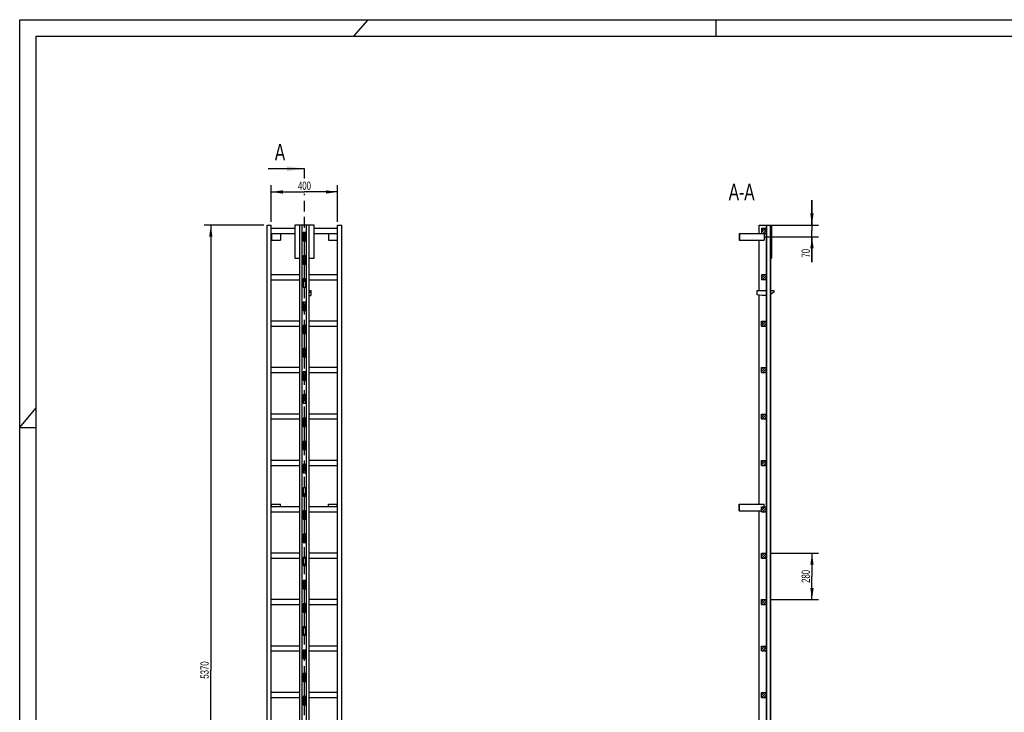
# Model space of a CAD drawing. Header units: millimetres. Extents: x 0 to 11880, y 0 to 8400.
# Tile 2 of 4: x 0 to 5940, y 4221 to 8400. Entities that reach past the tile are written whole.
import ezdxf

# ---------------------------------------------------------------- set-up
doc = ezdxf.new("R2010")
doc.units = ezdxf.units.MM
doc.header["$LTSCALE"] = 653.4
doc.linetypes.add('PHANTOM', pattern=[0.8, 0.45, -0.05, 0.1, -0.05, 0.1, -0.05])
doc.layers.get('0').update_dxf_attribs({"linetype": 'CONTINUOUS'})
for name, color, linetype in [('050_DIMENSIONING', 7, 'CONTINUOUS'), ('053_NOTES', 7, 'CONTINUOUS'), ('HATCHING_BL0', 7, 'CONTINUOUS')]:
    doc.layers.add(name, color=color, linetype=linetype)
doc.styles.get("Standard").update_dxf_attribs({"font": 'txt', "width": 0.7})
doc.dimstyles.new('DIMSTYLE_1', dxfattribs={"dimtxt": 50, "dimasz": 70, "dimexe": 2, "dimexo": 1, "dimtad": 1, "dimdec": 1, "dimtxsty": 'Standard', "dimblk": '_FILLED', "dimblk1": '_FILLED', "dimblk2": '_FILLED', "dimcen": 0.09, "dimazin": 2, "dimtp": 0.5, "dimtm": 0.5, "dimtfac": 1, "dimtdec": 1, "dimtofl": 0, "dimtmove": 0, "dimatfit": 3, "dimldrblk": '_FILLED', "dimfxl": 1, "dimtolj": 1, "dimarcsym": 0})
doc.dimstyles.new('DIMSTYLE_2', dxfattribs={"dimtxt": 50, "dimasz": 70, "dimexe": 2, "dimexo": 1, "dimtad": 1, "dimdec": 1, "dimtxsty": 'Standard', "dimblk": '_FILLED', "dimblk1": '_FILLED', "dimblk2": '_FILLED', "dimcen": 0.09, "dimazin": 2, "dimtp": 0.3, "dimtm": 0.3, "dimtfac": 1, "dimtdec": 1, "dimtofl": 0, "dimtmove": 0, "dimatfit": 3, "dimldrblk": '_FILLED', "dimfxl": 1, "dimtolj": 1, "dimarcsym": 0})
doc.dimstyles.new('DIMSTYLE_3', dxfattribs={"dimtxt": 50, "dimasz": 70, "dimexe": 2, "dimexo": 1, "dimtad": 1, "dimtxsty": 'Standard', "dimblk": '_FILLED', "dimblk1": '_FILLED', "dimblk2": '_FILLED', "dimcen": 0.09, "dimazin": 2, "dimtp": 0.5, "dimtm": 0.5, "dimtfac": 1, "dimtofl": 0, "dimtmove": 0, "dimatfit": 3, "dimldrblk": '_FILLED', "dimfxl": 1, "dimtolj": 1, "dimarcsym": 0})
doc.dimstyles.new('DIMSTYLE_4', dxfattribs={"dimtxt": 50, "dimasz": 70, "dimexe": 2, "dimexo": 1, "dimtad": 1, "dimtxsty": 'Standard', "dimblk": '_FILLED', "dimblk1": '_FILLED', "dimblk2": '_FILLED', "dimcen": 0.09, "dimazin": 2, "dimtp": 2, "dimtm": 2, "dimtfac": 1, "dimtofl": 0, "dimtmove": 0, "dimatfit": 3, "dimldrblk": '_FILLED', "dimfxl": 1, "dimtolj": 1, "dimarcsym": 0})
doc.dimstyles.get("Standard").update_dxf_attribs({"dimtxt": 50, "dimasz": 70, "dimexe": 2, "dimexo": 1, "dimtad": 1, "dimtxsty": 'Standard', "dimblk": '_FILLED', "dimblk1": '_FILLED', "dimblk2": '_FILLED', "dimcen": 0.09, "dimazin": 2, "dimtol": 1, "dimtp": 0.01, "dimtm": 0.01, "dimtfac": 1, "dimtofl": 0, "dimtmove": 0, "dimatfit": 3, "dimldrblk": '_FILLED', "dimfxl": 1, "dimtolj": 1, "dimarcsym": 0})

# ---------------------------------------------------------------- blocks, each defined once
blk = doc.blocks.new('_FILLED')
at = {"color": 0, "linetype": 'ByBlock'}
blk.add_solid([(0, 0), (-1, 0.143), (-1, -0.143)], dxfattribs=at)
blk = doc.blocks.new('*D2')
at = {"layer": '050_DIMENSIONING', "color": 2, "linetype": 'Continuous', "transparency": 16777216}
for p, q in [((1517.9, 7180.5), (1517.9, 7400.5)), ((1917.9, 7180.5), (1917.9, 7400.5)), ((1517.9, 7360.5), (1717.9, 7360.5)), ((1917.9, 7360.5), (1717.9, 7360.5))]:
    blk.add_line(p, q, dxfattribs=at)
at = {"layer": '050_DIMENSIONING', "color": 2, "linetype": 'Continuous', "transparency": 16777216, "xscale": 70, "yscale": 70, "zscale": 70, "rotation": 180}
blk.add_blockref('_FILLED', (1517.9, 7360.5), dxfattribs=at)
at = {"layer": '050_DIMENSIONING', "color": 2, "linetype": 'Continuous', "transparency": 16777216, "xscale": 70, "yscale": 70, "zscale": 70}
blk.add_blockref('_FILLED', (1917.9, 7360.5), dxfattribs=at)
at = {"layer": '050_DIMENSIONING', "color": 2, "linetype": 'Continuous', "transparency": 16777216, "insert": (1717.9, 7423), "char_height": 50, "width": 176.786, "attachment_point": 2, "line_spacing_factor": 0.9}
blk.add_mtext('400', dxfattribs=at)
blk = doc.blocks.new('*D4')
at = {"layer": '050_DIMENSIONING', "color": 2, "linetype": 'Continuous', "transparency": 16777216}
for p, q in [((4779.6, 7160.5), (4779.6, 7310.5)), ((4779.6, 7310.5), (4779.6, 7125.5)), ((4539.1, 7160.5), (4819.6, 7160.5)), ((4496.1, 7090.5), (4819.6, 7090.5)), ((4779.6, 6937.8), (4779.6, 7125.5)), ((4779.6, 7090.5), (4779.6, 6937.8))]:
    blk.add_line(p, q, dxfattribs=at)
at = {"layer": '050_DIMENSIONING', "color": 2, "linetype": 'Continuous', "transparency": 16777216, "xscale": 70, "yscale": 70, "zscale": 70}
for p, rotation in [((4779.6, 7160.5), 270), ((4779.6, 7090.5), 90)]:
    blk.add_blockref('_FILLED', p, dxfattribs=dict(at, rotation=rotation))
at = {"layer": '050_DIMENSIONING', "color": 2, "linetype": 'Continuous', "transparency": 16777216, "insert": (4717.1, 7016.4), "char_height": 50, "width": 117.857, "attachment_point": 3, "rotation": 90, "line_spacing_factor": 0.9}
blk.add_mtext('70', dxfattribs=at)
blk = doc.blocks.new('*D6')
at = {"layer": '050_DIMENSIONING', "color": 2, "linetype": 'Continuous', "transparency": 16777216}
for p, q in [((1472.9, 7160.5), (1112.9, 7160.5)), ((1152.9, 7160.5), (1152.9, 4475.5)), ((1152.9, 1790.5), (1152.9, 4475.5)), ((1472.9, 1790.5), (1112.9, 1790.5))]:
    blk.add_line(p, q, dxfattribs=at)
at = {"layer": '050_DIMENSIONING', "color": 2, "linetype": 'Continuous', "transparency": 16777216, "xscale": 70, "yscale": 70, "zscale": 70}
for p, rotation in [((1152.9, 7160.5), 90), ((1152.9, 1790.5), 270)]:
    blk.add_blockref('_FILLED', p, dxfattribs=dict(at, rotation=rotation))
at = {"layer": '050_DIMENSIONING', "color": 2, "linetype": 'Continuous', "transparency": 16777216, "insert": (1090.4, 4475.5), "char_height": 50, "width": 225, "attachment_point": 2, "rotation": 90, "line_spacing_factor": 0.9}
blk.add_mtext('5370', dxfattribs=at)
blk = doc.blocks.new('*D8')
at = {"layer": '050_DIMENSIONING', "color": 2, "linetype": 'Continuous', "transparency": 16777216}
for p, q in [((4525.6, 5180.5), (4819.6, 5180.5)), ((4779.6, 5180.5), (4779.6, 5040.5)), ((4779.6, 4900.5), (4779.6, 5040.5)), ((4525.6, 4900.5), (4819.6, 4900.5))]:
    blk.add_line(p, q, dxfattribs=at)
at = {"layer": '050_DIMENSIONING', "color": 2, "linetype": 'Continuous', "transparency": 16777216, "xscale": 70, "yscale": 70, "zscale": 70}
for p, rotation in [((4779.6, 5180.5), 90), ((4779.6, 4900.5), 270)]:
    blk.add_blockref('_FILLED', p, dxfattribs=dict(at, rotation=rotation))
at = {"layer": '050_DIMENSIONING', "color": 2, "linetype": 'Continuous', "transparency": 16777216, "insert": (4717.1, 5040.5), "char_height": 50, "width": 176.786, "attachment_point": 2, "rotation": 90, "line_spacing_factor": 0.9}
blk.add_mtext('280', dxfattribs=at)
blk = doc.blocks.new('XSEC_FILLED')
at = {"color": 0, "linetype": 'ByBlock'}
blk.add_solid([(0, 0), (-1, 0.143), (-1, -0.143)], dxfattribs=at)
blk = doc.blocks.new('HATCHING_BL0', base_point=(1608.8, 4545.5))
at = {"layer": 'HATCHING_BL0', "color": 7, "linetype": 'PHANTOM'}
for p, q in [((1717.9, 7441.1), (1717.9, 7500.5)), ((1717.9, 1590.5), (1717.9, 7348.7))]:
    blk.add_line(p, q, dxfattribs=at)
at = {"layer": 'HATCHING_BL0', "color": 7, "linetype": 'Continuous', "char_height": 100, "width": 128.571, "attachment_point": 1, "line_spacing_factor": 0.9}
for insert in [(1539.1, 7650.5), (1582.3, 1540.5)]:
    blk.add_mtext('A', dxfattribs=dict(at, insert=insert))
at = {"layer": 'HATCHING_BL0', "color": 7, "linetype": 'Continuous'}
for points in [[(1717.9, 7500.5), (1499.8, 7500.5)], [(1717.9, 1590.5), (1543.1, 1590.5)]]:
    blk.add_leader(points, dimstyle='Standard', override={"dimasz": 105, "dimtad": 0, "dimldrblk": 'XSEC_FILLED'}, dxfattribs=at)

msp = doc.modelspace()

# ---------------------------------------------------------------- hatches: boundary and pattern name
at = {"linetype": 'Continuous'}
h = msp.add_hatch(dxfattribs=at)
h.set_pattern_fill('A', color=2, scale=9.722718, angle=45, style=0, pattern_type=0)
h.set_pattern_definition([(45, (0, 0), (-6.875, 6.875), [])])
edge = h.paths.add_edge_path()
edge.add_line((4505.558, 1790.522), (4475.558, 1790.522))
edge.add_line((4475.558, 1790.522), (4475.558, 1820.522))
edge.add_line((4475.558, 1820.522), (4505.558, 1820.522))
edge.add_line((4505.558, 1790.522), (4505.558, 1820.522))
edge = h.paths.add_edge_path()
edge.add_line((4475.558, 2070.522), (4475.558, 2100.522))
edge.add_line((4475.558, 2100.522), (4505.558, 2100.522))
edge.add_line((4505.558, 2070.522), (4505.558, 2100.522))
edge.add_line((4475.558, 2070.522), (4505.558, 2070.522))
edge = h.paths.add_edge_path()
edge.add_line((4475.558, 2350.522), (4475.558, 2380.522))
edge.add_line((4475.558, 2380.522), (4505.558, 2380.522))
edge.add_line((4505.558, 2350.522), (4505.558, 2380.522))
edge.add_line((4475.558, 2350.522), (4505.558, 2350.522))
edge = h.paths.add_edge_path()
edge.add_line((4475.558, 2630.522), (4475.558, 2660.522))
edge.add_line((4475.558, 2660.522), (4505.558, 2660.522))
edge.add_line((4505.558, 2630.522), (4505.558, 2660.522))
edge.add_line((4475.558, 2630.522), (4505.558, 2630.522))
edge = h.paths.add_edge_path()
edge.add_line((4475.558, 2910.522), (4475.558, 2940.522))
edge.add_line((4475.558, 2940.522), (4505.558, 2940.522))
edge.add_line((4505.558, 2910.522), (4505.558, 2940.522))
edge.add_line((4475.558, 2910.522), (4505.558, 2910.522))
edge = h.paths.add_edge_path()
edge.add_line((4475.558, 3190.522), (4475.558, 3220.522))
edge.add_line((4475.558, 3220.522), (4505.558, 3220.522))
edge.add_line((4505.558, 3190.522), (4505.558, 3220.522))
edge.add_line((4475.558, 3190.522), (4505.558, 3190.522))
edge = h.paths.add_edge_path()
edge.add_line((4475.558, 3470.522), (4475.558, 3500.522))
edge.add_line((4475.558, 3500.522), (4505.558, 3500.522))
edge.add_line((4505.558, 3470.522), (4505.558, 3500.522))
edge.add_line((4475.558, 3470.522), (4505.558, 3470.522))
edge = h.paths.add_edge_path()
edge.add_line((4475.558, 3750.522), (4475.558, 3780.522))
edge.add_line((4475.558, 3780.522), (4505.558, 3780.522))
edge.add_line((4505.558, 3750.522), (4505.558, 3780.522))
edge.add_line((4475.558, 3750.522), (4505.558, 3750.522))
edge = h.paths.add_edge_path()
edge.add_line((4475.558, 4030.522), (4475.558, 4060.522))
edge.add_line((4475.558, 4060.522), (4505.558, 4060.522))
edge.add_line((4505.558, 4030.522), (4505.558, 4060.522))
edge.add_line((4475.558, 4030.522), (4505.558, 4030.522))
edge = h.paths.add_edge_path()
edge.add_line((4475.558, 4310.522), (4475.558, 4340.522))
edge.add_line((4475.558, 4340.522), (4505.558, 4340.522))
edge.add_line((4505.558, 4310.522), (4505.558, 4340.522))
edge.add_line((4475.558, 4310.522), (4505.558, 4310.522))
edge = h.paths.add_edge_path()
edge.add_line((4475.558, 4590.522), (4475.558, 4620.522))
edge.add_line((4475.558, 4620.522), (4505.558, 4620.522))
edge.add_line((4505.558, 4590.522), (4505.558, 4620.522))
edge.add_line((4475.558, 4590.522), (4505.558, 4590.522))
edge = h.paths.add_edge_path()
edge.add_line((4475.558, 4870.522), (4475.558, 4900.522))
edge.add_line((4475.558, 4900.522), (4505.558, 4900.522))
edge.add_line((4505.558, 4870.522), (4505.558, 4900.522))
edge.add_line((4475.558, 4870.522), (4505.558, 4870.522))
edge = h.paths.add_edge_path()
edge.add_line((4475.558, 5150.522), (4475.558, 5180.522))
edge.add_line((4475.558, 5180.522), (4505.558, 5180.522))
edge.add_line((4505.558, 5150.522), (4505.558, 5180.522))
edge.add_line((4475.558, 5150.522), (4505.558, 5150.522))
edge = h.paths.add_edge_path()
edge.add_line((4475.558, 5430.522), (4475.558, 5460.522))
edge.add_line((4475.558, 5460.522), (4505.558, 5460.522))
edge.add_line((4505.558, 5430.522), (4505.558, 5460.522))
edge.add_line((4475.558, 5430.522), (4505.558, 5430.522))
edge = h.paths.add_edge_path()
edge.add_line((4475.558, 5710.522), (4475.558, 5740.522))
edge.add_line((4475.558, 5740.522), (4505.558, 5740.522))
edge.add_line((4505.558, 5710.522), (4505.558, 5740.522))
edge.add_line((4475.558, 5710.522), (4505.558, 5710.522))
edge = h.paths.add_edge_path()
edge.add_line((4475.558, 5990.522), (4475.558, 6020.522))
edge.add_line((4475.558, 6020.522), (4505.558, 6020.522))
edge.add_line((4505.558, 5990.522), (4505.558, 6020.522))
edge.add_line((4475.558, 5990.522), (4505.558, 5990.522))
edge = h.paths.add_edge_path()
edge.add_line((4475.558, 6270.522), (4475.558, 6300.522))
edge.add_line((4475.558, 6300.522), (4505.558, 6300.522))
edge.add_line((4505.558, 6270.522), (4505.558, 6300.522))
edge.add_line((4475.558, 6270.522), (4505.558, 6270.522))
edge = h.paths.add_edge_path()
edge.add_line((4475.558, 6550.522), (4475.558, 6580.522))
edge.add_line((4475.558, 6580.522), (4505.558, 6580.522))
edge.add_line((4505.558, 6550.522), (4505.558, 6580.522))
edge.add_line((4475.558, 6550.522), (4505.558, 6550.522))
edge = h.paths.add_edge_path()
edge.add_line((4505.658, 2725.522), (4505.658, 2680.522))
edge.add_line((4506.558, 2725.522), (4505.658, 2725.522))
edge.add_line((4506.558, 2725.522), (4506.558, 2680.522))
edge.add_line((4506.558, 2680.522), (4505.658, 2680.522))
edge = h.paths.add_edge_path()
edge.add_line((4505.658, 2865.522), (4505.658, 2775.522))
edge.add_line((4506.558, 2865.522), (4505.658, 2865.522))
edge.add_line((4506.558, 2865.522), (4506.558, 2775.522))
edge.add_line((4506.558, 2775.522), (4505.658, 2775.522))
edge = h.paths.add_edge_path()
edge.add_line((4505.658, 3005.522), (4505.658, 2915.522))
edge.add_line((4506.558, 3005.522), (4505.658, 3005.522))
edge.add_line((4506.558, 3005.522), (4506.558, 2915.522))
edge.add_line((4506.558, 2915.522), (4505.658, 2915.522))
edge = h.paths.add_edge_path()
edge.add_line((4505.658, 3145.522), (4505.658, 3055.522))
edge.add_line((4506.558, 3145.522), (4505.658, 3145.522))
edge.add_line((4506.558, 3145.522), (4506.558, 3055.522))
edge.add_line((4506.558, 3055.522), (4505.658, 3055.522))
edge = h.paths.add_edge_path()
edge.add_line((4505.658, 3285.522), (4505.658, 3195.522))
edge.add_line((4506.558, 3285.522), (4505.658, 3285.522))
edge.add_line((4506.558, 3285.522), (4506.558, 3195.522))
edge.add_line((4506.558, 3195.522), (4505.658, 3195.522))
edge = h.paths.add_edge_path()
edge.add_line((4505.658, 3425.522), (4505.658, 3335.522))
edge.add_line((4506.558, 3425.522), (4505.658, 3425.522))
edge.add_line((4506.558, 3425.522), (4506.558, 3335.522))
edge.add_line((4506.558, 3335.522), (4505.658, 3335.522))
edge = h.paths.add_edge_path()
edge.add_line((4505.658, 3565.522), (4505.658, 3475.522))
edge.add_line((4506.558, 3565.522), (4505.658, 3565.522))
edge.add_line((4506.558, 3565.522), (4506.558, 3475.522))
edge.add_line((4506.558, 3475.522), (4505.658, 3475.522))
edge = h.paths.add_edge_path()
edge.add_line((4505.658, 3705.522), (4505.658, 3615.522))
edge.add_line((4506.558, 3705.522), (4505.658, 3705.522))
edge.add_line((4506.558, 3705.522), (4506.558, 3615.522))
edge.add_line((4506.558, 3615.522), (4505.658, 3615.522))
edge = h.paths.add_edge_path()
edge.add_line((4506.558, 7160.522), (4505.658, 7160.522))
edge.add_line((4506.558, 7160.522), (4506.558, 7115.522))
edge.add_line((4506.558, 7115.522), (4505.658, 7115.522))
edge.add_line((4505.658, 7160.522), (4505.658, 7115.522))
edge = h.paths.add_edge_path()
edge.add_line((4505.658, 3845.522), (4505.658, 3755.522))
edge.add_line((4506.558, 3845.522), (4505.658, 3845.522))
edge.add_line((4506.558, 3845.522), (4506.558, 3755.522))
edge.add_line((4506.558, 3755.522), (4505.658, 3755.522))
edge = h.paths.add_edge_path()
edge.add_line((4505.658, 3985.522), (4505.658, 3895.522))
edge.add_line((4506.558, 3985.522), (4505.658, 3985.522))
edge.add_line((4506.558, 3985.522), (4506.558, 3895.522))
edge.add_line((4506.558, 3895.522), (4505.658, 3895.522))
edge = h.paths.add_edge_path()
edge.add_line((4505.658, 4125.522), (4505.658, 4035.522))
edge.add_line((4506.558, 4125.522), (4505.658, 4125.522))
edge.add_line((4506.558, 4125.522), (4506.558, 4035.522))
edge.add_line((4506.558, 4035.522), (4505.658, 4035.522))
edge = h.paths.add_edge_path()
edge.add_line((4505.658, 4265.522), (4505.658, 4175.522))
edge.add_line((4506.558, 4265.522), (4505.658, 4265.522))
edge.add_line((4506.558, 4265.522), (4506.558, 4175.522))
edge.add_line((4506.558, 4175.522), (4505.658, 4175.522))
edge = h.paths.add_edge_path()
edge.add_line((4505.658, 4405.522), (4505.658, 4315.522))
edge.add_line((4506.558, 4405.522), (4505.658, 4405.522))
edge.add_line((4506.558, 4405.522), (4506.558, 4315.522))
edge.add_line((4506.558, 4315.522), (4505.658, 4315.522))
edge = h.paths.add_edge_path()
edge.add_line((4505.658, 4545.522), (4505.658, 4455.522))
edge.add_line((4506.558, 4545.522), (4505.658, 4545.522))
edge.add_line((4506.558, 4545.522), (4506.558, 4455.522))
edge.add_line((4506.558, 4455.522), (4505.658, 4455.522))
edge = h.paths.add_edge_path()
edge.add_line((4505.658, 4685.522), (4505.658, 4595.522))
edge.add_line((4506.558, 4685.522), (4505.658, 4685.522))
edge.add_line((4506.558, 4685.522), (4506.558, 4595.522))
edge.add_line((4506.558, 4595.522), (4505.658, 4595.522))
edge = h.paths.add_edge_path()
edge.add_line((4506.558, 7065.522), (4505.658, 7065.522))
edge.add_line((4506.558, 7065.522), (4506.558, 6975.522))
edge.add_line((4506.558, 6975.522), (4505.658, 6975.522))
edge.add_line((4505.658, 7065.522), (4505.658, 6975.522))
edge = h.paths.add_edge_path()
edge.add_line((4506.558, 6925.522), (4505.658, 6925.522))
edge.add_line((4506.558, 6925.522), (4506.558, 6835.522))
edge.add_line((4506.558, 6835.522), (4505.658, 6835.522))
edge.add_line((4505.658, 6925.522), (4505.658, 6835.522))
edge = h.paths.add_edge_path()
edge.add_line((4506.558, 6785.522), (4505.658, 6785.522))
edge.add_line((4506.558, 6785.522), (4506.558, 6695.522))
edge.add_line((4506.558, 6695.522), (4505.658, 6695.522))
edge.add_line((4505.658, 6785.522), (4505.658, 6695.522))
edge = h.paths.add_edge_path()
edge.add_line((4506.558, 6645.522), (4505.658, 6645.522))
edge.add_line((4506.558, 6645.522), (4506.558, 6555.522))
edge.add_line((4506.558, 6555.522), (4505.658, 6555.522))
edge.add_line((4505.658, 6645.522), (4505.658, 6555.522))
edge = h.paths.add_edge_path()
edge.add_line((4506.558, 6505.522), (4505.658, 6505.522))
edge.add_line((4506.558, 6505.522), (4506.558, 6415.522))
edge.add_line((4506.558, 6415.522), (4505.658, 6415.522))
edge.add_line((4505.658, 6505.522), (4505.658, 6415.522))
edge = h.paths.add_edge_path()
edge.add_line((4506.558, 6365.522), (4505.658, 6365.522))
edge.add_line((4506.558, 6365.522), (4506.558, 6275.522))
edge.add_line((4506.558, 6275.522), (4505.658, 6275.522))
edge.add_line((4505.658, 6365.522), (4505.658, 6275.522))
edge = h.paths.add_edge_path()
edge.add_line((4506.558, 6225.522), (4505.658, 6225.522))
edge.add_line((4506.558, 6225.522), (4506.558, 6135.522))
edge.add_line((4506.558, 6135.522), (4505.658, 6135.522))
edge.add_line((4505.658, 6225.522), (4505.658, 6135.522))
edge = h.paths.add_edge_path()
edge.add_line((4506.558, 6085.522), (4505.658, 6085.522))
edge.add_line((4506.558, 6085.522), (4506.558, 5995.522))
edge.add_line((4506.558, 5995.522), (4505.658, 5995.522))
edge.add_line((4505.658, 6085.522), (4505.658, 5995.522))
edge = h.paths.add_edge_path()
edge.add_line((4506.558, 5945.522), (4505.658, 5945.522))
edge.add_line((4506.558, 5945.522), (4506.558, 5855.522))
edge.add_line((4506.558, 5855.522), (4505.658, 5855.522))
edge.add_line((4505.658, 5945.522), (4505.658, 5855.522))
edge = h.paths.add_edge_path()
edge.add_line((4506.558, 5805.522), (4505.658, 5805.522))
edge.add_line((4506.558, 5805.522), (4506.558, 5715.522))
edge.add_line((4506.558, 5715.522), (4505.658, 5715.522))
edge.add_line((4505.658, 5805.522), (4505.658, 5715.522))
edge = h.paths.add_edge_path()
edge.add_line((4506.558, 5665.522), (4505.658, 5665.522))
edge.add_line((4506.558, 5665.522), (4506.558, 5575.522))
edge.add_line((4506.558, 5575.522), (4505.658, 5575.522))
edge.add_line((4505.658, 5665.522), (4505.658, 5575.522))
edge = h.paths.add_edge_path()
edge.add_line((4506.558, 5525.522), (4505.658, 5525.522))
edge.add_line((4506.558, 5525.522), (4506.558, 5435.522))
edge.add_line((4506.558, 5435.522), (4505.658, 5435.522))
edge.add_line((4505.658, 5525.522), (4505.658, 5435.522))
edge = h.paths.add_edge_path()
edge.add_line((4506.558, 5385.522), (4505.658, 5385.522))
edge.add_line((4506.558, 5385.522), (4506.558, 5295.522))
edge.add_line((4506.558, 5295.522), (4505.658, 5295.522))
edge.add_line((4505.658, 5385.522), (4505.658, 5295.522))
edge = h.paths.add_edge_path()
edge.add_line((4506.558, 5245.522), (4505.658, 5245.522))
edge.add_line((4506.558, 5245.522), (4506.558, 5155.522))
edge.add_line((4506.558, 5155.522), (4505.658, 5155.522))
edge.add_line((4505.658, 5245.522), (4505.658, 5155.522))
edge = h.paths.add_edge_path()
edge.add_line((4475.558, 6860.522), (4475.558, 6830.522))
edge.add_line((4505.558, 6860.522), (4475.558, 6860.522))
edge.add_line((4505.558, 6860.522), (4505.558, 6830.522))
edge.add_line((4505.558, 6830.522), (4475.558, 6830.522))
edge = h.paths.add_edge_path()
edge.add_line((4475.558, 7140.522), (4475.558, 7110.522))
edge.add_line((4505.558, 7140.522), (4475.558, 7140.522))
edge.add_line((4505.558, 7140.522), (4505.558, 7110.522))
edge.add_line((4505.558, 7110.522), (4475.558, 7110.522))
edge = h.paths.add_edge_path()
edge.add_line((4505.658, 4825.522), (4505.658, 4735.522))
edge.add_line((4506.558, 4825.522), (4505.658, 4825.522))
edge.add_line((4506.558, 4825.522), (4506.558, 4735.522))
edge.add_line((4506.558, 4735.522), (4505.658, 4735.522))
edge = h.paths.add_edge_path()
edge.add_line((4505.658, 4965.522), (4505.658, 4875.522))
edge.add_line((4506.558, 4965.522), (4505.658, 4965.522))
edge.add_line((4506.558, 4965.522), (4506.558, 4875.522))
edge.add_line((4506.558, 4875.522), (4505.658, 4875.522))
edge = h.paths.add_edge_path()
edge.add_line((4505.658, 5105.522), (4505.658, 5015.522))
edge.add_line((4506.558, 5105.522), (4505.658, 5105.522))
edge.add_line((4506.558, 5105.522), (4506.558, 5015.522))
edge.add_line((4506.558, 5015.522), (4505.658, 5015.522))

# ---------------------------------------------------------------- linework, layer by layer
at = {"color": 3, "linetype": 'Continuous'}
for p, q in [((0, 0), (0, 8400)), ((0, 8400), (11880, 8400)), ((2100, 8400), (2014.634, 8300)), ((4200, 8400), (4200, 8300)), ((0, 5940), (100, 6057.143)), ((0, 5940), (100, 5940))]:
    msp.add_line(p, q, dxfattribs=at)
at = {"color": 5, "linetype": 'Continuous'}
for p, q in [((100, 100), (100, 8300)), ((100, 8300), (11780, 8300))]:
    msp.add_line(p, q, dxfattribs=at)
at = {"color": 7, "linetype": 'Continuous'}
for p, q in [((1492.895, 1790.522), (1492.895, 7160.522)), ((1492.895, 7160.522), (1517.895, 7160.522)), ((1517.895, 1790.522), (1517.895, 7160.522)), ((1659.895, 7140.522), (1517.895, 7140.522)), ((1659.895, 7160.522), (1659.895, 6960.522)), ((1775.895, 7160.522), (1659.895, 7160.522)), ((1689.895, 2680.522), (1689.895, 7160.522)), ((1704.895, 2680.522), (1704.895, 7160.522)), ((1730.895, 2680.522), (1730.895, 7160.522)), ((1745.895, 2680.522), (1745.895, 7160.522)), ((1775.895, 6960.522), (1775.895, 7160.522)), ((1917.895, 7140.522), (1775.895, 7140.522)), ((1917.895, 1790.522), (1917.895, 7160.522)), ((1917.895, 7160.522), (1942.895, 7160.522)), ((1942.895, 1790.522), (1942.895, 7160.522)), ((4462.058, 7110.522), (4462.058, 7160.522)), ((4462.058, 7160.522), (4535.658, 7160.522)), ((4475.558, 7140.522), (4475.558, 7110.522)), ((4505.558, 7140.522), (4475.558, 7140.522)), ((4505.558, 7140.522), (4505.558, 7110.522)), ((4505.658, 2680.522), (4505.658, 7160.522)), ((4506.558, 2680.522), (4506.558, 7160.522)), ((4528.558, 7160.522), (4528.558, 2680.522)), ((4529.558, 2680.522), (4529.558, 7160.522)), ((4535.658, 7160.522), (4535.658, 6960.522)), ((1517.895, 7110.522), (1659.895, 7110.522)), ((1517.895, 7070.522), (1572.895, 7070.522)), ((1519.895, 7110.522), (1519.895, 7070.522)), ((1572.895, 7110.522), (1572.895, 7070.522)), ((1710.895, 7115.522), (1710.895, 7065.522)), ((1724.895, 7115.522), (1710.895, 7115.522)), ((1710.895, 7110.522), (1724.895, 7110.522)), ((1724.895, 7065.522), (1724.895, 7115.522)), ((1775.895, 7110.522), (1917.895, 7110.522)), ((1862.895, 7110.522), (1862.895, 7070.522)), ((1862.895, 7070.522), (1917.895, 7070.522)), ((1915.895, 7110.522), (1915.895, 7070.522)), ((4340.558, 7110.522), (4340.558, 7070.522)), ((4340.558, 7110.522), (4505.558, 7110.522)), ((4340.558, 7070.522), (4490.558, 7070.522)), ((4342.558, 7110.522), (4342.558, 7070.522)), ((4462.058, 6765.022), (4462.058, 7070.522)), ((4490.558, 7110.522), (4490.558, 7070.522)), ((4506.558, 7115.522), (4505.658, 7115.522)), ((1710.895, 7065.522), (1724.895, 7065.522)), ((4506.558, 7065.522), (4505.658, 7065.522)), ((1659.895, 6960.522), (1689.895, 6960.522)), ((1710.895, 6975.522), (1710.895, 6925.522)), ((1724.895, 6975.522), (1710.895, 6975.522)), ((1724.895, 6925.522), (1724.895, 6975.522)), ((1745.895, 6960.522), (1775.895, 6960.522)), ((4506.558, 6975.522), (4505.658, 6975.522)), ((4529.558, 6960.522), (4535.658, 6960.522)), ((1710.895, 6925.522), (1724.895, 6925.522)), ((4506.558, 6925.522), (4505.658, 6925.522)), ((1689.895, 6860.522), (1517.895, 6860.522)), ((1710.895, 6835.522), (1710.895, 6785.522)), ((1724.895, 6835.522), (1710.895, 6835.522)), ((1724.895, 6785.522), (1724.895, 6835.522)), ((1917.895, 6860.522), (1745.895, 6860.522)), ((4475.558, 6860.522), (4475.558, 6830.522)), ((4505.558, 6860.522), (4475.558, 6860.522)), ((4505.558, 6860.522), (4505.558, 6830.522)), ((4506.558, 6835.522), (4505.658, 6835.522)), ((1517.895, 6830.522), (1689.895, 6830.522)), ((1710.895, 6830.522), (1724.895, 6830.522)), ((1710.895, 6785.522), (1724.895, 6785.522)), ((1745.895, 6830.522), (1917.895, 6830.522)), ((4505.558, 6830.522), (4475.558, 6830.522)), ((4506.558, 6785.522), (4505.658, 6785.522)), ((1745.895, 6765.022), (1755.895, 6765.022)), ((1745.895, 6755.022), (1755.895, 6755.022)), ((1745.895, 6735.022), (1755.895, 6735.022)), ((1755.895, 6765.022), (1755.895, 6735.022)), ((4449.658, 6740.022), (4449.658, 6765.022)), ((4449.658, 6765.022), (4505.658, 6765.022)), ((4479.658, 6735.022), (4449.658, 6740.022)), ((4462.058, 5475.976), (4462.058, 6737.955)), ((4505.658, 6735.022), (4479.658, 6735.022)), ((4529.558, 6765.022), (4549.658, 6765.022)), ((4549.658, 6755.022), (4529.558, 6741.622)), ((4549.658, 6765.022), (4549.658, 6755.022)), ((1710.895, 6695.522), (1710.895, 6645.522)), ((1724.895, 6695.522), (1710.895, 6695.522)), ((1724.895, 6645.522), (1724.895, 6695.522)), ((4506.558, 6695.522), (4505.658, 6695.522)), ((1710.895, 6645.522), (1724.895, 6645.522)), ((4506.558, 6645.522), (4505.658, 6645.522)), ((1689.895, 6580.522), (1517.895, 6580.522)), ((1517.895, 6550.522), (1689.895, 6550.522)), ((1710.895, 6555.522), (1710.895, 6505.522)), ((1724.895, 6555.522), (1710.895, 6555.522)), ((1710.895, 6550.522), (1724.895, 6550.522)), ((1724.895, 6505.522), (1724.895, 6555.522)), ((1917.895, 6580.522), (1745.895, 6580.522)), ((1745.895, 6550.522), (1917.895, 6550.522)), ((4475.558, 6550.522), (4475.558, 6580.522)), ((4475.558, 6580.522), (4505.558, 6580.522)), ((4475.558, 6550.522), (4505.558, 6550.522)), ((4505.558, 6550.522), (4505.558, 6580.522)), ((4506.558, 6555.522), (4505.658, 6555.522)), ((1710.895, 6505.522), (1724.895, 6505.522)), ((4506.558, 6505.522), (4505.658, 6505.522)), ((1710.895, 6415.522), (1710.895, 6365.522)), ((1724.895, 6415.522), (1710.895, 6415.522)), ((1724.895, 6365.522), (1724.895, 6415.522)), ((4506.558, 6415.522), (4505.658, 6415.522)), ((1710.895, 6365.522), (1724.895, 6365.522)), ((4506.558, 6365.522), (4505.658, 6365.522)), ((1689.895, 6300.522), (1517.895, 6300.522)), ((1917.895, 6300.522), (1745.895, 6300.522)), ((4475.558, 6270.522), (4475.558, 6300.522)), ((4475.558, 6300.522), (4505.558, 6300.522)), ((4505.558, 6270.522), (4505.558, 6300.522)), ((1517.895, 6270.522), (1689.895, 6270.522)), ((1710.895, 6275.522), (1710.895, 6225.522)), ((1724.895, 6275.522), (1710.895, 6275.522)), ((1710.895, 6270.522), (1724.895, 6270.522)), ((1724.895, 6225.522), (1724.895, 6275.522)), ((1745.895, 6270.522), (1917.895, 6270.522)), ((4475.558, 6270.522), (4505.558, 6270.522)), ((4506.558, 6275.522), (4505.658, 6275.522)), ((1710.895, 6225.522), (1724.895, 6225.522)), ((4506.558, 6225.522), (4505.658, 6225.522)), ((1710.895, 6135.522), (1710.895, 6085.522)), ((1724.895, 6135.522), (1710.895, 6135.522)), ((1724.895, 6085.522), (1724.895, 6135.522)), ((4506.558, 6135.522), (4505.658, 6135.522)), ((1710.895, 6085.522), (1724.895, 6085.522)), ((4506.558, 6085.522), (4505.658, 6085.522)), ((1689.895, 6020.522), (1517.895, 6020.522)), ((1917.895, 6020.522), (1745.895, 6020.522)), ((4475.558, 5990.522), (4475.558, 6020.522)), ((4475.558, 6020.522), (4505.558, 6020.522)), ((4505.558, 5990.522), (4505.558, 6020.522)), ((1517.895, 5990.522), (1689.895, 5990.522)), ((1710.895, 5995.522), (1710.895, 5945.522)), ((1724.895, 5995.522), (1710.895, 5995.522)), ((1710.895, 5990.522), (1724.895, 5990.522)), ((1710.895, 5945.522), (1724.895, 5945.522)), ((1724.895, 5945.522), (1724.895, 5995.522)), ((1745.895, 5990.522), (1917.895, 5990.522)), ((4475.558, 5990.522), (4505.558, 5990.522)), ((4506.558, 5995.522), (4505.658, 5995.522)), ((4506.558, 5945.522), (4505.658, 5945.522)), ((1710.895, 5855.522), (1710.895, 5805.522)), ((1724.895, 5855.522), (1710.895, 5855.522)), ((1724.895, 5805.522), (1724.895, 5855.522)), ((4506.558, 5855.522), (4505.658, 5855.522)), ((1710.895, 5805.522), (1724.895, 5805.522)), ((4506.558, 5805.522), (4505.658, 5805.522)), ((1689.895, 5740.522), (1517.895, 5740.522)), ((1517.895, 5710.522), (1689.895, 5710.522)), ((1710.895, 5715.522), (1710.895, 5665.522)), ((1724.895, 5715.522), (1710.895, 5715.522)), ((1710.895, 5710.522), (1724.895, 5710.522)), ((1724.895, 5665.522), (1724.895, 5715.522)), ((1917.895, 5740.522), (1745.895, 5740.522)), ((1745.895, 5710.522), (1917.895, 5710.522)), ((4475.558, 5710.522), (4475.558, 5740.522)), ((4475.558, 5740.522), (4505.558, 5740.522)), ((4475.558, 5710.522), (4505.558, 5710.522)), ((4505.558, 5710.522), (4505.558, 5740.522)), ((4506.558, 5715.522), (4505.658, 5715.522)), ((1710.895, 5665.522), (1724.895, 5665.522)), ((4506.558, 5665.522), (4505.658, 5665.522)), ((1710.895, 5575.522), (1710.895, 5525.522)), ((1724.895, 5575.522), (1710.895, 5575.522)), ((1710.895, 5525.522), (1724.895, 5525.522)), ((1724.895, 5525.522), (1724.895, 5575.522)), ((4506.558, 5575.522), (4505.658, 5575.522)), ((4506.558, 5525.522), (4505.658, 5525.522)), ((1517.895, 5475.976), (1572.895, 5475.976)), ((1519.895, 5460.522), (1519.895, 5475.976)), ((1572.895, 5460.522), (1572.895, 5475.976)), ((1862.895, 5460.522), (1862.895, 5475.976)), ((1862.895, 5475.976), (1917.895, 5475.976)), ((1915.895, 5460.522), (1915.895, 5475.976)), ((4340.558, 5435.976), (4340.558, 5475.976)), ((4340.558, 5475.976), (4490.558, 5475.976)), ((4342.558, 5435.976), (4342.558, 5475.976)), ((4490.558, 5460.522), (4490.558, 5475.976)), ((1689.895, 5460.522), (1517.895, 5460.522)), ((1517.895, 5430.522), (1689.895, 5430.522)), ((1710.895, 5435.522), (1710.895, 5385.522)), ((1724.895, 5435.522), (1710.895, 5435.522)), ((1710.895, 5430.522), (1724.895, 5430.522)), ((1724.895, 5385.522), (1724.895, 5435.522)), ((1917.895, 5460.522), (1745.895, 5460.522)), ((1745.895, 5430.522), (1917.895, 5430.522)), ((4340.558, 5435.976), (4475.558, 5435.976)), ((4462.058, 3643.249), (4462.058, 5435.976)), ((4475.558, 5430.522), (4475.558, 5460.522)), ((4475.558, 5460.522), (4505.558, 5460.522)), ((4475.558, 5430.522), (4505.558, 5430.522)), ((4505.558, 5430.522), (4505.558, 5460.522)), ((4506.558, 5435.522), (4505.658, 5435.522)), ((1710.895, 5385.522), (1724.895, 5385.522)), ((4506.558, 5385.522), (4505.658, 5385.522)), ((1710.895, 5295.522), (1710.895, 5245.522)), ((1724.895, 5295.522), (1710.895, 5295.522)), ((1724.895, 5245.522), (1724.895, 5295.522)), ((4506.558, 5295.522), (4505.658, 5295.522)), ((1710.895, 5245.522), (1724.895, 5245.522)), ((4506.558, 5245.522), (4505.658, 5245.522)), ((1689.895, 5180.522), (1517.895, 5180.522)), ((1917.895, 5180.522), (1745.895, 5180.522)), ((4475.558, 5150.522), (4475.558, 5180.522)), ((4475.558, 5180.522), (4505.558, 5180.522)), ((4505.558, 5150.522), (4505.558, 5180.522)), ((1517.895, 5150.522), (1689.895, 5150.522)), ((1710.895, 5155.522), (1710.895, 5105.522)), ((1724.895, 5155.522), (1710.895, 5155.522)), ((1710.895, 5150.522), (1724.895, 5150.522)), ((1724.895, 5105.522), (1724.895, 5155.522)), ((1745.895, 5150.522), (1917.895, 5150.522)), ((4475.558, 5150.522), (4505.558, 5150.522)), ((4506.558, 5155.522), (4505.658, 5155.522)), ((1710.895, 5105.522), (1724.895, 5105.522)), ((4506.558, 5105.522), (4505.658, 5105.522)), ((1710.895, 5015.522), (1710.895, 4965.522)), ((1724.895, 5015.522), (1710.895, 5015.522)), ((1724.895, 4965.522), (1724.895, 5015.522)), ((4506.558, 5015.522), (4505.658, 5015.522)), ((1710.895, 4965.522), (1724.895, 4965.522)), ((4506.558, 4965.522), (4505.658, 4965.522)), ((1689.895, 4900.522), (1517.895, 4900.522)), ((1710.895, 4875.522), (1710.895, 4825.522)), ((1724.895, 4875.522), (1710.895, 4875.522)), ((1724.895, 4825.522), (1724.895, 4875.522)), ((1917.895, 4900.522), (1745.895, 4900.522)), ((4475.558, 4870.522), (4475.558, 4900.522)), ((4475.558, 4900.522), (4505.558, 4900.522)), ((4505.558, 4870.522), (4505.558, 4900.522)), ((4506.558, 4875.522), (4505.658, 4875.522)), ((1517.895, 4870.522), (1689.895, 4870.522)), ((1710.895, 4870.522), (1724.895, 4870.522)), ((1710.895, 4825.522), (1724.895, 4825.522)), ((1745.895, 4870.522), (1917.895, 4870.522)), ((4475.558, 4870.522), (4505.558, 4870.522)), ((4506.558, 4825.522), (4505.658, 4825.522)), ((1710.895, 4735.522), (1710.895, 4685.522)), ((1724.895, 4735.522), (1710.895, 4735.522)), ((1724.895, 4685.522), (1724.895, 4735.522)), ((4506.558, 4735.522), (4505.658, 4735.522)), ((1710.895, 4685.522), (1724.895, 4685.522)), ((4506.558, 4685.522), (4505.658, 4685.522)), ((1689.895, 4620.522), (1517.895, 4620.522)), ((1517.895, 4590.522), (1689.895, 4590.522)), ((1710.895, 4595.522), (1710.895, 4545.522)), ((1724.895, 4595.522), (1710.895, 4595.522)), ((1710.895, 4590.522), (1724.895, 4590.522)), ((1724.895, 4545.522), (1724.895, 4595.522)), ((1917.895, 4620.522), (1745.895, 4620.522)), ((1745.895, 4590.522), (1917.895, 4590.522)), ((4475.558, 4590.522), (4475.558, 4620.522)), ((4475.558, 4620.522), (4505.558, 4620.522)), ((4475.558, 4590.522), (4505.558, 4590.522)), ((4505.558, 4590.522), (4505.558, 4620.522)), ((4506.558, 4595.522), (4505.658, 4595.522)), ((1710.895, 4545.522), (1724.895, 4545.522)), ((4506.558, 4545.522), (4505.658, 4545.522)), ((1710.895, 4455.522), (1710.895, 4405.522)), ((1724.895, 4455.522), (1710.895, 4455.522)), ((1724.895, 4405.522), (1724.895, 4455.522)), ((4506.558, 4455.522), (4505.658, 4455.522)), ((1710.895, 4405.522), (1724.895, 4405.522)), ((4506.558, 4405.522), (4505.658, 4405.522)), ((1689.895, 4340.522), (1517.895, 4340.522)), ((1917.895, 4340.522), (1745.895, 4340.522)), ((4475.558, 4310.522), (4475.558, 4340.522)), ((4475.558, 4340.522), (4505.558, 4340.522)), ((4505.558, 4310.522), (4505.558, 4340.522)), ((1517.895, 4310.522), (1689.895, 4310.522)), ((1724.895, 4315.522), (1710.895, 4315.522)), ((1710.895, 4315.522), (1710.895, 4265.522)), ((1710.895, 4310.522), (1724.895, 4310.522)), ((1724.895, 4265.522), (1724.895, 4315.522)), ((1745.895, 4310.522), (1917.895, 4310.522)), ((4475.558, 4310.522), (4505.558, 4310.522)), ((4506.558, 4315.522), (4505.658, 4315.522)), ((1710.895, 4265.522), (1724.895, 4265.522)), ((4506.558, 4265.522), (4505.658, 4265.522))]:
    msp.add_line(p, q, dxfattribs=at)

# ---------------------------------------------------------------- block references
at = {"layer": 'HATCHING_BL0'}
msp.add_blockref('HATCHING_BL0', (1608.839, 4545.522), dxfattribs=at)

# ---------------------------------------------------------------- texts
at = {"layer": '053_NOTES', "color": 2, "linetype": 'Continuous', "insert": (4433.405, 7410.522), "char_height": 100, "width": 364.28571, "attachment_point": 3, "line_spacing_factor": 0.9}
msp.add_mtext('A-A', dxfattribs=at)

# ---------------------------------------------------------------- dimensions: what is measured, and where the dimension line sits
at = {"layer": '050_DIMENSIONING', "color": 2, "linetype": 'Continuous'}
dim = msp.add_linear_dim(base=(1917.895, 7360.522), p1=(1517.895, 7179.522), p2=(1917.895, 7179.522), dimstyle='DIMSTYLE_1', dxfattribs=at)
dim.commit()
dim.dimension.update_dxf_attribs({"geometry": '*D2', "text_midpoint": (1710.752, 7360.522), "dimtype": 160})
for base, p1, p2, angle, dimstyle, picture, middle in [((4779.558, 7090.522), (4538.058, 7160.522), (4495.139, 7090.522), 270, 'DIMSTYLE_2', '*D4', (4779.558, 6969.962)), ((1152.895, 7160.522), (1473.895, 1790.522), (1473.895, 7160.522), 90, 'DIMSTYLE_4', '*D6', (1152.895, 4468.379)), ((4779.558, 4900.522), (4524.558, 5180.522), (4524.558, 4900.522), 270, 'DIMSTYLE_3', '*D8', (4779.558, 5033.379))]:
    dim = msp.add_linear_dim(base=base, p1=p1, p2=p2, angle=angle, dimstyle=dimstyle, dxfattribs=at)
    dim.commit()
    dim.dimension.update_dxf_attribs({"geometry": picture, "text_midpoint": middle, "dimtype": 160})

doc.saveas('drawing.dxf')
